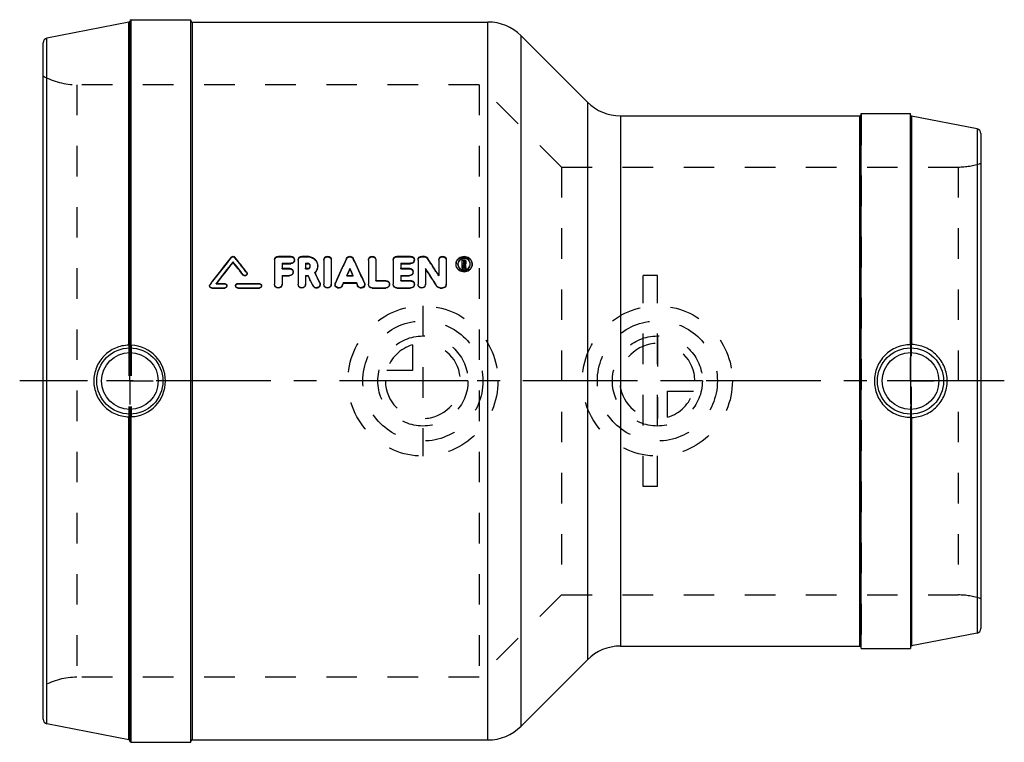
# Model space of a CAD drawing. Header units: millimetres. Extents: x 395 to 605, y 423 to 577.
import ezdxf

# ---------------------------------------------------------------- set-up
doc = ezdxf.new("R2010")
doc.units = ezdxf.units.MM
doc.header["$LTSCALE"] = 65.185185
doc.linetypes.add('CENTER', pattern=[0.6, 0.375, -0.075, 0.075, -0.075])
doc.linetypes.add('HIDDEN', pattern=[0.2, 0.1, -0.1])
for name, color, linetype in [('ACHSEN_S', 7, 'CONTINUOUS'), ('EBENEN_1', 7, 'CONTINUOUS'), ('KOERPER', 7, 'CONTINUOUS'), ('KONST.EL_MIT_GEO', 7, 'CONTINUOUS'), ('KURVEN', 7, 'CONTINUOUS')]:
    doc.layers.add(name, color=color, linetype=linetype)

msp = doc.modelspace()

# ---------------------------------------------------------------- linework, layer by layer
at = {"layer": 'ACHSEN_S', "color": 2, "linetype": 'CENTER'}
msp.add_line((605, 500), (395, 500), dxfattribs=at)
at = {"layer": 'EBENEN_1', "color": 2, "linetype": 'CENTER'}
for p, q in [((418.5, 500), (418.5, 505)), ((585, 500), (585, 505)), ((418.5, 500), (413.5, 500)), ((418.5, 500), (418.5, 495)), ((418.5, 500), (423.5, 500)), ((585, 500), (580, 500)), ((585, 500), (590, 500)), ((585, 500), (585, 495))]:
    msp.add_line(p, q, dxfattribs=at)
at = {"layer": 'KOERPER', "color": 7, "linetype": 'Continuous'}
for p, q in [((418.26, 507.63), (418.26, 576.45)), ((418.8, 577), (431.5, 577)), ((431.5, 423), (431.5, 577)), ((431.8, 576.5), (494.86, 576.5)), ((501.93, 573.57), (516.07, 559.43)), ((574.5, 557), (585, 557)), ((574.5, 443), (574.5, 557)), ((585, 507.74), (585, 557)), ((523.14, 556.5), (574.2, 556.5)), ((585.24, 556.45), (585.24, 507.76)), ((418.26, 423.54), (418.26, 492.37)), ((585, 492.26), (585, 443)), ((585.24, 492.23), (585.24, 443.54)), ((523.14, 443.5), (574.2, 443.5)), ((574.5, 443), (585, 443)), ((501.93, 426.43), (516.07, 440.57)), ((418.8, 423), (431.5, 423)), ((431.8, 423.5), (494.86, 423.5))]:
    msp.add_line(p, q, dxfattribs=at)
at = {"layer": 'KOERPER', "color": 8, "linetype": 'HIDDEN'}
for p, q in [((418.26, 507.63), (418.26, 492.37)), ((585, 507.74), (585, 492.26)), ((585.24, 492.23), (585.24, 507.76))]:
    msp.add_line(p, q, dxfattribs=at)
at = {"layer": 'KOERPER', "color": 7, "linetype": 'Continuous'}
for points, knots in [([(418.26, 507.63), (417.29, 507.61), (415.33, 507.18), (412.86, 505.48), (411.2, 502.97), (410.81, 500.98), (410.81, 500)], [0, 0, 0, 0, 0.247903, 0.497693, 0.74863, 1, 1, 1, 1]), ([(585, 507.74), (583.99, 507.74), (581.96, 507.33), (579.4, 505.61), (577.69, 503.03), (577.29, 501), (577.29, 500)], [0, 0, 0, 0, 0.250167, 0.499978, 0.749798, 1, 1, 1, 1]), ([(585.24, 507.76), (585.21, 507.76), (585.15, 507.76), (585.07, 507.76), (585.04, 507.75), (585, 507.76), (585, 507.75)], [0, 0, 0, 0, 0.397474, 0.717979, 0.925431, 1, 1, 1, 1]), ([(592.82, 500), (592.82, 501), (592.42, 503.02), (590.74, 505.58), (588.22, 507.31), (586.23, 507.74), (585.24, 507.76)], [0, 0, 0, 0, 0.25116, 0.50209, 0.75208, 1, 1, 1, 1]), ([(410.81, 500), (410.81, 499.01), (411.2, 497.03), (412.86, 494.51), (415.33, 492.81), (417.29, 492.39), (418.26, 492.37)], [0, 0, 0, 0, 0.251367, 0.502309, 0.7521, 1, 1, 1, 1]), ([(577.29, 500), (577.29, 498.99), (577.69, 496.96), (579.4, 494.39), (581.96, 492.66), (583.99, 492.26), (585, 492.26)], [0, 0, 0, 0, 0.250202, 0.500024, 0.749832, 1, 1, 1, 1]), ([(585.24, 492.23), (586.23, 492.25), (588.22, 492.68), (590.74, 494.42), (592.42, 496.98), (592.82, 499), (592.82, 500)], [0, 0, 0, 0, 0.247924, 0.497912, 0.748837, 1, 1, 1, 1]), ([(585, 492.24), (585, 492.24), (585.04, 492.24), (585.07, 492.23), (585.15, 492.23), (585.21, 492.23), (585.24, 492.23)], [0, 0, 0, 0, 0.074553, 0.282029, 0.602532, 1, 1, 1, 1])]:
    msp.add_open_spline(points, degree=3, knots=knots, dxfattribs=at)
at = {"layer": 'KONST.EL_MIT_GEO', "color": 7, "linetype": 'Continuous'}
for p, q in [((418.26, 576.45), (400.81, 573.06)), ((418.5, 507.62), (418.5, 576.72)), ((418.8, 507.6), (418.8, 577)), ((431.8, 576.5), (431.8, 423.5)), ((494.86, 423.5), (494.86, 576.5)), ((501.93, 426.43), (501.93, 573.57)), ((400, 427.92), (400, 572.08)), ((400.81, 426.94), (400.81, 573.06)), ((516.07, 559.43), (516.07, 440.57)), ((523.14, 556.5), (523.14, 443.5)), ((574.2, 443.5), (574.2, 556.5)), ((599.19, 553.74), (585.24, 556.45)), ((599.19, 553.74), (599.19, 446.26)), ((600, 552.76), (600, 447.24)), ((440.51, 525.31), (440.51, 525.41)), ((449.38, 525.83), (449.38, 520.64)), ((450.17, 526.58), (452.81, 526.58)), ((450.96, 525.08), (450.96, 524.01)), ((450.96, 525.08), (452.81, 525.08)), ((452.81, 524.98), (452.81, 525.08)), ((454.39, 525.83), (454.39, 520.64)), ((455.19, 526.58), (456.42, 526.58)), ((455.98, 525.08), (455.98, 524.01)), ((455.98, 525.08), (456.42, 525.08)), ((456.42, 524.98), (456.42, 525.08)), ((459.87, 525.83), (459.87, 520.64)), ((461.46, 525.83), (461.46, 520.64)), ((469.39, 525.83), (469.39, 520.64)), ((470.98, 525.83), (470.98, 521.41)), ((474.68, 525.83), (474.68, 520.64)), ((475.47, 526.58), (478.37, 526.58)), ((476.26, 525.08), (476.26, 524.01)), ((476.26, 525.08), (478.37, 525.08)), ((478.37, 524.98), (478.37, 525.08)), ((479.96, 525.83), (479.96, 520.64)), ((480.75, 526.58), (481.28, 526.58)), ((484.4, 525.83), (484.4, 522.49)), ((485.98, 525.83), (485.98, 520.64)), ((489.38, 523.97), (489.38, 525.83)), ((489.38, 525.83), (489.77, 525.83)), ((489.66, 525.58), (489.66, 525.05)), ((489.66, 525.58), (489.77, 525.58)), ((489.66, 525.48), (489.77, 525.48)), ((489.66, 525.05), (489.77, 525.05)), ((489.77, 525.48), (489.77, 525.58)), ((489.91, 525.45), (489.91, 525.19)), ((490.18, 525.44), (490.18, 525.19)), ((450.96, 524.98), (452.81, 524.98)), ((450.96, 524.01), (452.54, 524.01)), ((455.98, 524.98), (456.42, 524.98)), ((455.98, 524.01), (456.42, 524.01)), ((457.96, 523.12), (458.08, 522.88)), ((465.43, 523.86), (465.43, 523.96)), ((476.26, 524.98), (478.37, 524.98)), ((476.26, 524.01), (478.11, 524.01)), ((481.54, 524), (481.54, 520.64)), ((489.38, 524.07), (489.65, 524.07)), ((489.38, 523.97), (489.65, 523.97)), ((489.65, 523.97), (489.65, 524.8)), ((489.65, 524.8), (489.73, 524.8)), ((489.65, 524.71), (489.73, 524.71)), ((489.73, 524.8), (489.81, 524.48)), ((489.73, 524.71), (489.77, 524.54)), ((489.77, 524.54), (489.81, 524.38)), ((489.81, 524.48), (489.82, 524.39)), ((489.81, 524.38), (489.86, 524.14)), ((489.82, 524.39), (489.9, 524.07)), ((489.9, 523.97), (489.9, 524.07)), ((489.9, 524.07), (490.17, 524.07)), ((489.9, 523.97), (490.17, 523.97)), ((489.99, 524.86), (490.05, 524.6)), ((490.05, 524.6), (490.07, 524.51)), ((490.07, 524.51), (490.09, 524.42)), ((490.09, 524.42), (490.17, 524.07)), ((490.17, 523.97), (490.17, 524.07)), ((442.67, 522.56), (442.67, 522.65)), ((450.96, 522.49), (450.96, 520.64)), ((450.96, 522.49), (452.54, 522.49)), ((450.96, 522.4), (452.54, 522.4)), ((452.54, 522.4), (452.54, 522.49)), ((455.98, 522.49), (455.98, 520.64)), ((455.98, 522.49), (456.52, 522.49)), ((455.98, 522.4), (456.52, 522.4)), ((456.52, 522.4), (456.52, 522.49)), ((464.05, 520.96), (463.77, 520.33)), ((464.05, 520.88), (463.77, 520.25)), ((464.05, 520.88), (464.05, 520.96)), ((464.05, 520.96), (466.8, 520.96)), ((464.05, 520.88), (466.8, 520.88)), ((464.75, 522.49), (466.1, 522.49)), ((466.8, 520.88), (466.8, 520.96)), ((466.8, 520.96), (467.08, 520.33)), ((466.8, 520.88), (467.08, 520.25)), ((470.98, 521.41), (473.09, 521.41)), ((476.26, 522.49), (476.26, 521.41)), ((476.26, 522.49), (478.11, 522.49)), ((476.26, 522.4), (478.11, 522.4)), ((476.26, 521.41), (478.37, 521.41)), ((478.11, 522.4), (478.11, 522.49)), ((435.96, 519.8), (435.96, 519.87)), ((435.96, 519.87), (438.74, 519.87)), ((435.96, 519.8), (438.74, 519.8)), ((436.88, 520.77), (438.74, 520.77)), ((438.74, 519.8), (438.74, 519.87)), ((441.51, 520.77), (446.13, 520.77)), ((441.51, 519.8), (441.51, 519.87)), ((441.51, 519.87), (446.13, 519.87)), ((441.51, 519.8), (446.13, 519.8)), ((446.13, 519.8), (446.13, 519.87)), ((457.57, 520.24), (457.57, 520.32)), ((463.77, 520.25), (463.77, 520.33)), ((467.08, 520.25), (467.08, 520.33)), ((470.19, 519.8), (470.19, 519.87)), ((470.19, 519.87), (473.09, 519.87)), ((470.19, 519.8), (473.09, 519.8)), ((473.09, 519.8), (473.09, 519.87)), ((475.47, 519.8), (475.47, 519.87)), ((475.47, 519.87), (478.37, 519.87)), ((475.47, 519.8), (478.37, 519.8)), ((478.37, 519.8), (478.37, 519.87)), ((483.99, 520.16), (483.99, 520.24)), ((484.66, 519.8), (484.66, 519.87)), ((484.66, 519.87), (485.19, 519.87)), ((484.66, 519.8), (485.19, 519.8)), ((485.19, 519.8), (485.19, 519.87)), ((418.5, 423.27), (418.5, 492.38)), ((418.8, 423), (418.8, 492.4)), ((599.19, 446.26), (585.24, 443.54)), ((418.26, 423.54), (400.81, 426.94))]:
    msp.add_line(p, q, dxfattribs=at)
at = {"layer": 'KONST.EL_MIT_GEO', "color": 8, "linetype": 'HIDDEN'}
for p, q in [((431.5, 423.2), (431.5, 576.8)), ((407.22, 563.15), (407.22, 436.85)), ((493, 563.15), (407.22, 563.15)), ((493, 563.15), (493, 436.85)), ((510.55, 545.6), (493, 563.15)), ((574.5, 556.8), (574.5, 443.2)), ((585, 556.72), (585, 443.54)), ((510.55, 545.6), (510.55, 454.4)), ((510.55, 545.6), (595.17, 545.6)), ((595.17, 545.6), (595.17, 454.4)), ((440.13, 526.3), (440.13, 526.4)), ((440.88, 526.3), (440.88, 526.4)), ((450.17, 526.48), (450.17, 526.58)), ((450.17, 526.48), (452.81, 526.48)), ((452.81, 526.48), (452.81, 526.58)), ((453.6, 525.73), (453.6, 525.83)), ((455.19, 526.48), (455.19, 526.58)), ((455.19, 526.48), (456.42, 526.48)), ((456.42, 526.48), (456.42, 526.58)), ((464.7, 526.03), (464.7, 526.13)), ((466.15, 526.03), (466.15, 526.13)), ((475.47, 526.48), (475.47, 526.58)), ((475.47, 526.48), (478.37, 526.48)), ((478.37, 526.48), (478.37, 526.58)), ((479.17, 525.73), (479.17, 525.83)), ((480.75, 526.48), (480.75, 526.58)), ((480.75, 526.48), (481.28, 526.48)), ((481.28, 526.48), (481.28, 526.58)), ((481.95, 526.12), (481.95, 526.23)), ((489.38, 525.73), (489.77, 525.73)), ((489.66, 524.96), (489.66, 525.05)), ((489.77, 525.73), (489.77, 525.83)), ((489.77, 524.96), (489.77, 525.05)), ((489.91, 525.09), (489.91, 525.19)), ((490.18, 525.09), (490.18, 525.19)), ((443.41, 523.09), (443.41, 523.18)), ((443.5, 522.82), (443.5, 522.91)), ((450.96, 523.91), (450.96, 524.01)), ((450.96, 523.91), (452.54, 523.91)), ((452.54, 523.91), (452.54, 524.01)), ((453.34, 523.16), (453.34, 523.25)), ((455.98, 523.91), (455.98, 524.01)), ((455.98, 523.91), (456.42, 523.91)), ((456.42, 523.91), (456.42, 524.01)), ((456.98, 524.45), (456.98, 524.54)), ((457.96, 523.03), (457.96, 523.12)), ((458.56, 524.44), (458.56, 524.54)), ((476.26, 523.91), (476.26, 524.01)), ((476.26, 523.91), (478.11, 523.91)), ((478.11, 523.91), (478.11, 524.01)), ((478.9, 523.16), (478.9, 523.25)), ((488.06, 524.85), (488.06, 524.95)), ((488.46, 524.85), (488.46, 524.95)), ((489.66, 524.96), (489.77, 524.96)), ((489.73, 524.71), (489.73, 524.8)), ((489.86, 524.14), (489.9, 523.97)), ((489.99, 524.76), (489.99, 524.86)), ((489.99, 524.76), (490.17, 523.97)), ((491.1, 524.85), (491.1, 524.95)), ((491.5, 524.85), (491.5, 524.95)), ((459.01, 520.88), (459.01, 520.97)), ((462.32, 520.87), (462.32, 520.95)), ((464.75, 522.4), (464.75, 522.49)), ((464.78, 522.47), (464.75, 522.4)), ((464.75, 522.4), (466.1, 522.4)), ((466.07, 522.47), (466.1, 522.4)), ((466.1, 522.4), (466.1, 522.49)), ((468.53, 520.87), (468.53, 520.95)), ((470.98, 521.32), (470.98, 521.41)), ((470.98, 521.32), (473.09, 521.32)), ((473.09, 521.32), (473.09, 521.41)), ((476.26, 521.32), (476.26, 521.41)), ((476.26, 521.32), (478.37, 521.32)), ((478.37, 521.32), (478.37, 521.41)), ((484.4, 522.4), (484.4, 522.49)), ((531, 522.5), (528, 522.5)), ((528, 477.5), (528, 522.5)), ((531, 477.5), (531, 522.5)), ((435.5, 520.32), (435.5, 520.24)), ((435.59, 520.51), (435.59, 520.59)), ((436.88, 520.69), (436.88, 520.77)), ((436.92, 520.74), (436.88, 520.69)), ((436.88, 520.69), (438.74, 520.69)), ((436.95, 520.77), (436.92, 520.74)), ((438.74, 520.69), (438.74, 520.77)), ((439.2, 520.25), (439.2, 520.32)), ((441.05, 520.32), (441.05, 520.24)), ((441.51, 520.69), (441.51, 520.77)), ((441.51, 520.69), (446.13, 520.69)), ((446.13, 520.69), (446.13, 520.77)), ((446.59, 520.25), (446.59, 520.32)), ((449.38, 520.56), (449.38, 520.64)), ((450.96, 520.56), (450.96, 520.64)), ((454.39, 520.56), (454.39, 520.64)), ((455.98, 520.56), (455.98, 520.64)), ((459.08, 520.56), (459.08, 520.64)), ((459.87, 520.56), (459.87, 520.64)), ((461.46, 520.56), (461.46, 520.64)), ((462.25, 520.65), (462.25, 520.56)), ((468.6, 520.56), (468.6, 520.64)), ((469.39, 520.56), (469.39, 520.64)), ((473.88, 520.56), (473.88, 520.64)), ((474.68, 520.56), (474.68, 520.64)), ((479.17, 520.56), (479.17, 520.64)), ((479.96, 520.56), (479.96, 520.64)), ((481.54, 520.56), (481.54, 520.64)), ((485.98, 520.56), (485.98, 520.64)), ((418.5, 507.62), (418.5, 492.38)), ((418.8, 507.6), (418.8, 492.4)), ((531, 477.5), (528, 477.5)), ((510.55, 454.4), (493, 436.85)), ((510.55, 454.4), (595.17, 454.4)), ((493, 436.85), (407.22, 436.85))]:
    msp.add_line(p, q, dxfattribs=at)
at = {"layer": 'KONST.EL_MIT_GEO', "color": 7, "linetype": 'Continuous'}
for centre, radius in [((418.5, 500), 7.05), ((585, 500), 7.05), ((418.5, 500), 6.05), ((585, 500), 6.05)]:
    msp.add_circle(centre, radius, dxfattribs=at)
for centre, radius, start, end in [((418.2, 576.74), 0.3, 281, 355.4784), ((418.8, 576.7), 0.3, 90, 175.4784), ((431.8, 576.8), 0.3, 180, 270), ((494.86, 566.5), 10, 45, 90), ((401, 572.08), 1, 101, 180), ((523.14, 566.5), 10, 225, 270), ((574.2, 556.8), 0.3, 270, 360), ((585.3, 556.74), 0.3, 180, 259), ((599, 552.76), 1, 360, 79), ((988.93, 93.18), 699.19, 141.71215, 142.31638), ((992.66, 91.17), 702.46, 141.81656, 142.29688), ((989.8, 91.63), 699.86, 141.7075, 142.18002), ((-107.83, 94.17), 697.6, 37.89534, 38.18399), ((-105.16, 94.48), 695.24, 38.00409, 38.29301), ((-102.43, 97.5), 692.2, 37.94953, 38.28875), ((1167.01, 199.99), 774.34, 155.09053, 155.51247), ((-236.16, 199.99), 774.34, 24.48753, 24.90947), ((-95.91, 144.99), 692.29, 33.04489, 33.41454), ((489.61, 524.95), 1.55, 167.1671, 180.0121), ((489.78, 524.72), 1.38, 107.033, 112.6828), ((489.79, 525.44), 0.385, 31.4208, 39.0845), ((489.95, 524.95), 1.55, 359.9728, 12.8145), ((456.47, 524.54), 0.51, 352.1628, 0.2391), ((1175.06, 197.1), 781.29, 155.26918, 155.38764), ((-244.21, 197.1), 781.29, 24.61236, 24.73082), ((-110.74, 136.52), 707.77, 32.8297, 33.19338), ((-107.47, 137.05), 704.7, 32.93194, 33.2962), ((489.78, 525.05), 1.36, 247.3425, 249.9355), ((489.79, 525.2), 0.392, 300.5988, 313.6125), ((-241.03, 183.85), 775.4, 25.71717, 25.89526), ((-236.62, 184.58), 771.08, 25.80495, 25.98347), ((-235.72, 185.57), 771.45, 25.76997, 25.92794), ((435.94, 520.32), 0.435, 168.508, 180.1139), ((441.49, 520.32), 0.442, 165.3405, 180.0156), ((462.99, 520.64), 0.744, 176.1915, 179.7899), ((418.49, 500.01), 7.6, 359.9252, 87.6633), ((418.49, 499.99), 7.6, 272.3367, 0.0748), ((599, 447.24), 1, 281, 0), ((523.14, 433.5), 10, 90, 135), ((574.2, 443.2), 0.3, 0, 90), ((585.3, 443.25), 0.3, 101, 180), ((401, 427.92), 1, 180, 259), ((494.86, 433.5), 10, 270, 315), ((418.2, 423.25), 0.3, 4.5216, 79), ((418.8, 423.3), 0.3, 184.5216, 270), ((431.8, 423.2), 0.3, 90, 180)]:
    msp.add_arc(centre, radius, start, end, dxfattribs=at)
at = {"layer": 'KONST.EL_MIT_GEO', "color": 8, "linetype": 'HIDDEN'}
for centre, radius, start, end in [((407.22, 578.15), 15, 241.2428, 270), ((595.17, 560.6), 15, 270, 288.7969), ((986.17, 93.56), 696.72, 141.60307, 142.20787), ((-99.78, 97.81), 689.87, 38.05832, 38.39787), ((452.91, 525.73), 0.695, 352.0383, 359.9935), ((1162.46, 200.73), 769.86, 155.00475, 155.42778), ((-231.61, 200.73), 769.86, 24.57222, 24.99525), ((478.47, 525.73), 0.695, 352.0383, 359.9935), ((-92.73, 145.5), 689.3, 33.14747, 33.51771), ((452.63, 523.16), 0.708, 352.1136, 359.9943), ((456.48, 524.45), 0.496, 359.9976, 5.3937), ((456.41, 524.59), 2.2, 314.7221, 316.4711), ((-230.49, 186.71), 766.21, 25.85781, 26.0361), ((478.19, 523.16), 0.708, 352.1136, 359.9943), ((489.71, 524.85), 1.25, 177.827, 180.0062), ((489.78, 525.12), 0.414, 300.606, 307.0131), ((489.86, 524.85), 1.24, 359.9942, 2.1941), ((443.09, 522.82), 0.414, 352.1448, 359.9847), ((450.21, 520.56), 0.749, 351.962, 0.0561), ((455.23, 520.56), 0.749, 351.962, 0.0561), ((458.32, 520.56), 0.761, 354.1966, 359.978), ((460.71, 520.56), 0.749, 351.962, 0.0561), ((467.84, 520.56), 0.761, 352.8982, 359.9767), ((473.16, 520.56), 0.722, 352.1852, 359.9952), ((478.45, 520.56), 0.722, 352.1852, 359.9952), ((480.79, 520.56), 0.749, 351.962, 0.0561), ((485.24, 520.56), 0.746, 352.2313, 0.0494), ((595.17, 439.4), 15, 71.2031, 90), ((407.22, 421.85), 15, 90, 118.7572)]:
    msp.add_arc(centre, radius, start, end, dxfattribs=at)
at = {"layer": 'KONST.EL_MIT_GEO', "color": 7, "linetype": 'Continuous'}
for points, knots in [([(440.13, 526.4), (440.22, 526.51), (440.51, 526.65), (440.8, 526.51), (440.88, 526.4)], [0, 0, 0, 0, 0.500029, 1, 1, 1, 1]), ([(449.38, 525.83), (449.37, 526.02), (449.55, 526.43), (449.97, 526.58), (450.17, 526.58)], [0, 0, 0, 0, 0.48942, 1, 1, 1, 1]), ([(452.81, 526.58), (453.01, 526.58), (453.42, 526.43), (453.6, 526.02), (453.6, 525.83)], [0, 0, 0, 0, 0.510619, 1, 1, 1, 1]), ([(453.6, 525.83), (453.6, 525.64), (453.42, 525.23), (453.01, 525.07), (452.81, 525.08)], [0, 0, 0, 0, 0.489711, 1, 1, 1, 1]), ([(453.6, 525.63), (453.57, 525.45), (453.37, 525.1), (452.99, 524.98), (452.81, 524.98)], [0, 0, 0, 0, 0.490937, 1, 1, 1, 1]), ([(454.39, 525.83), (454.39, 526.02), (454.57, 526.43), (454.99, 526.58), (455.19, 526.58)], [0, 0, 0, 0, 0.48942, 1, 1, 1, 1]), ([(456.42, 526.58), (456.7, 526.58), (457.26, 526.47), (457.97, 526.02), (458.45, 525.35), (458.56, 524.8), (458.56, 524.54)], [0, 0, 0, 0, 0.256662, 0.509102, 0.756155, 1, 1, 1, 1]), ([(456.98, 524.54), (456.98, 524.68), (456.85, 524.97), (456.56, 525.08), (456.42, 525.08)], [0, 0, 0, 0, 0.490445, 1, 1, 1, 1]), ([(459.87, 525.83), (459.87, 526.02), (460.05, 526.43), (460.67, 526.66), (461.28, 526.43), (461.46, 526.02), (461.46, 525.83)], [0, 0, 0, 0, 0.244728, 0.500016, 0.755296, 1, 1, 1, 1]), ([(464.7, 526.13), (464.76, 526.26), (464.97, 526.5), (465.43, 526.62), (465.88, 526.5), (466.09, 526.26), (466.15, 526.13)], [0, 0, 0, 0, 0.246286, 0.499997, 0.753712, 1, 1, 1, 1]), ([(469.39, 525.83), (469.39, 526.02), (469.57, 526.43), (470.19, 526.66), (470.8, 526.43), (470.98, 526.02), (470.98, 525.83)], [0, 0, 0, 0, 0.244728, 0.500016, 0.755296, 1, 1, 1, 1]), ([(474.68, 525.83), (474.68, 526.02), (474.86, 526.43), (475.27, 526.58), (475.47, 526.58)], [0, 0, 0, 0, 0.48942, 1, 1, 1, 1]), ([(478.37, 526.58), (478.58, 526.58), (478.99, 526.43), (479.17, 526.02), (479.17, 525.83)], [0, 0, 0, 0, 0.510619, 1, 1, 1, 1]), ([(479.17, 525.83), (479.17, 525.64), (478.99, 525.23), (478.58, 525.07), (478.37, 525.08)], [0, 0, 0, 0, 0.489711, 1, 1, 1, 1]), ([(479.16, 525.63), (479.14, 525.45), (478.94, 525.1), (478.56, 524.98), (478.37, 524.98)], [0, 0, 0, 0, 0.490937, 1, 1, 1, 1]), ([(479.96, 525.83), (479.96, 526.02), (480.14, 526.43), (480.55, 526.58), (480.75, 526.58)], [0, 0, 0, 0, 0.48942, 1, 1, 1, 1]), ([(481.28, 526.58), (481.41, 526.58), (481.68, 526.52), (481.88, 526.33), (481.95, 526.23)], [0, 0, 0, 0, 0.506244, 1, 1, 1, 1]), ([(484.4, 525.83), (484.4, 526.02), (484.58, 526.43), (485.19, 526.66), (485.8, 526.43), (485.99, 526.02), (485.98, 525.83)], [0, 0, 0, 0, 0.244728, 0.500016, 0.755296, 1, 1, 1, 1]), ([(488.1, 525.29), (488.14, 525.47), (488.29, 525.82), (488.81, 526.39), (489.78, 526.71), (490.75, 526.38), (491.27, 525.82), (491.42, 525.47), (491.46, 525.29)], [0, 0, 0, 0, 0.122767, 0.24748, 0.500006, 0.752527, 0.877234, 1, 1, 1, 1]), ([(491.1, 524.95), (491.1, 525.11), (491.03, 525.44), (490.64, 526), (489.78, 526.34), (488.92, 526), (488.53, 525.44), (488.46, 525.11), (488.46, 524.95)], [0, 0, 0, 0, 0.122948, 0.247625, 0.500018, 0.752395, 0.87706, 1, 1, 1, 1]), ([(489.25, 525.99), (489.1, 525.93), (488.83, 525.76), (488.65, 525.51), (488.58, 525.37)], [0, 0, 0, 0, 0.5044, 1, 1, 1, 1]), ([(489.91, 525.45), (489.91, 525.48), (489.88, 525.55), (489.81, 525.58), (489.77, 525.58)], [0, 0, 0, 0, 0.489925, 1, 1, 1, 1]), ([(490.98, 525.37), (490.91, 525.53), (490.68, 525.82), (490.35, 525.99), (490.18, 526.04)], [0, 0, 0, 0, 0.49537, 1, 1, 1, 1]), ([(443.5, 522.91), (443.5, 522.82), (443.44, 522.63), (443.19, 522.46), (442.9, 522.46), (442.73, 522.57), (442.67, 522.65)], [0, 0, 0, 0, 0.244442, 0.494987, 0.74909, 1, 1, 1, 1]), ([(452.54, 524.01), (452.75, 524.01), (453.16, 523.85), (453.34, 523.44), (453.34, 523.25)], [0, 0, 0, 0, 0.508547, 1, 1, 1, 1]), ([(453.34, 523.25), (453.34, 523.05), (453.16, 522.64), (452.75, 522.49), (452.54, 522.49)], [0, 0, 0, 0, 0.491755, 1, 1, 1, 1]), ([(453.33, 523.06), (453.31, 522.88), (453.11, 522.53), (452.73, 522.4), (452.54, 522.4)], [0, 0, 0, 0, 0.492284, 1, 1, 1, 1]), ([(456.9, 524.71), (456.86, 524.79), (456.71, 524.93), (456.51, 524.98), (456.42, 524.98)], [0, 0, 0, 0, 0.494738, 1, 1, 1, 1]), ([(456.42, 524.01), (456.55, 524), (456.82, 524.1), (456.96, 524.35), (456.97, 524.47)], [0, 0, 0, 0, 0.508598, 1, 1, 1, 1]), ([(458.56, 524.54), (458.56, 524.28), (458.45, 523.75), (458.15, 523.3), (457.96, 523.12)], [0, 0, 0, 0, 0.495899, 1, 1, 1, 1]), ([(458.56, 524.44), (458.56, 524.19), (458.46, 523.69), (458.18, 523.26), (458.01, 523.08)], [0, 0, 0, 0, 0.496446, 1, 1, 1, 1]), ([(478.11, 524.01), (478.31, 524.01), (478.73, 523.85), (478.9, 523.44), (478.9, 523.25)], [0, 0, 0, 0, 0.508547, 1, 1, 1, 1]), ([(478.9, 523.25), (478.9, 523.05), (478.73, 522.64), (478.31, 522.49), (478.11, 522.49)], [0, 0, 0, 0, 0.491755, 1, 1, 1, 1]), ([(478.9, 523.06), (478.87, 522.88), (478.67, 522.53), (478.3, 522.4), (478.11, 522.4)], [0, 0, 0, 0, 0.492284, 1, 1, 1, 1]), ([(491.5, 524.95), (491.5, 524.74), (491.41, 524.3), (491.03, 523.76), (490.45, 523.39), (489.78, 523.27), (489.11, 523.39), (488.54, 523.76), (488.15, 524.3), (488.06, 524.74), (488.06, 524.95)], [0, 0, 0, 0, 0.12179, 0.245592, 0.371965, 0.500002, 0.628039, 0.754413, 0.878211, 1, 1, 1, 1]), ([(491.46, 524.5), (491.42, 524.32), (491.27, 523.97), (490.75, 523.41), (489.78, 523.09), (488.81, 523.41), (488.29, 523.97), (488.14, 524.32), (488.1, 524.5)], [0, 0, 0, 0, 0.122896, 0.248027, 0.500078, 0.752105, 0.877205, 1, 1, 1, 1]), ([(488.58, 524.43), (488.64, 524.29), (488.83, 524.03), (489.11, 523.86), (489.25, 523.79)], [0, 0, 0, 0, 0.495111, 1, 1, 1, 1]), ([(489.31, 523.77), (489.47, 523.71), (489.82, 523.66), (490.16, 523.73), (490.32, 523.8)], [0, 0, 0, 0, 0.50027, 1, 1, 1, 1]), ([(490.32, 523.8), (490.47, 523.86), (490.74, 524.04), (490.92, 524.3), (490.99, 524.44)], [0, 0, 0, 0, 0.50486, 1, 1, 1, 1]), ([(443.5, 522.76), (443.49, 522.68), (443.41, 522.51), (443.16, 522.37), (442.88, 522.38), (442.73, 522.49), (442.67, 522.56)], [0, 0, 0, 0, 0.245732, 0.497129, 0.750328, 1, 1, 1, 1]), ([(473.09, 521.41), (473.29, 521.41), (473.71, 521.25), (473.88, 520.84), (473.88, 520.64)], [0, 0, 0, 0, 0.506692, 1, 1, 1, 1]), ([(478.37, 521.41), (478.58, 521.41), (478.99, 521.25), (479.17, 520.84), (479.17, 520.64)], [0, 0, 0, 0, 0.506692, 1, 1, 1, 1]), ([(435.96, 519.87), (435.84, 519.87), (435.6, 519.97), (435.5, 520.21), (435.5, 520.32)], [0, 0, 0, 0, 0.506498, 1, 1, 1, 1]), ([(435.96, 519.8), (435.84, 519.8), (435.6, 519.89), (435.5, 520.13), (435.5, 520.24)], [0, 0, 0, 0, 0.507282, 1, 1, 1, 1]), ([(438.74, 520.77), (438.85, 520.77), (439.09, 520.68), (439.2, 520.44), (439.2, 520.32)], [0, 0, 0, 0, 0.50661, 1, 1, 1, 1]), ([(439.2, 520.32), (439.2, 520.21), (439.1, 519.97), (438.85, 519.87), (438.74, 519.87)], [0, 0, 0, 0, 0.493642, 1, 1, 1, 1]), ([(439.19, 520.14), (439.16, 520.04), (439.04, 519.86), (438.84, 519.8), (438.74, 519.8)], [0, 0, 0, 0, 0.49444, 1, 1, 1, 1]), ([(441.51, 519.87), (441.39, 519.87), (441.15, 519.97), (441.05, 520.21), (441.05, 520.32)], [0, 0, 0, 0, 0.506461, 1, 1, 1, 1]), ([(441.51, 519.8), (441.39, 519.8), (441.15, 519.89), (441.05, 520.13), (441.05, 520.24)], [0, 0, 0, 0, 0.50621, 1, 1, 1, 1]), ([(441.06, 520.43), (441.09, 520.53), (441.21, 520.7), (441.41, 520.77), (441.51, 520.77)], [0, 0, 0, 0, 0.494203, 1, 1, 1, 1]), ([(446.13, 520.77), (446.25, 520.77), (446.49, 520.68), (446.59, 520.44), (446.59, 520.32)], [0, 0, 0, 0, 0.50661, 1, 1, 1, 1]), ([(446.59, 520.32), (446.59, 520.21), (446.49, 519.97), (446.25, 519.87), (446.13, 519.87)], [0, 0, 0, 0, 0.493642, 1, 1, 1, 1]), ([(446.58, 520.14), (446.56, 520.04), (446.44, 519.86), (446.23, 519.8), (446.13, 519.8)], [0, 0, 0, 0, 0.49444, 1, 1, 1, 1]), ([(450.96, 520.64), (450.96, 520.45), (450.78, 520.03), (450.17, 519.79), (449.55, 520.03), (449.37, 520.45), (449.38, 520.64)], [0, 0, 0, 0, 0.246821, 0.500016, 0.753204, 1, 1, 1, 1]), ([(450.95, 520.46), (450.93, 520.27), (450.71, 519.9), (450.11, 519.73), (449.54, 519.98), (449.38, 520.37), (449.38, 520.56)], [0, 0, 0, 0, 0.246727, 0.500217, 0.75309, 1, 1, 1, 1]), ([(455.98, 520.64), (455.98, 520.45), (455.8, 520.03), (455.19, 519.79), (454.57, 520.03), (454.39, 520.45), (454.39, 520.64)], [0, 0, 0, 0, 0.246821, 0.500016, 0.753204, 1, 1, 1, 1]), ([(455.97, 520.46), (455.95, 520.27), (455.73, 519.9), (455.13, 519.73), (454.56, 519.98), (454.39, 520.37), (454.39, 520.56)], [0, 0, 0, 0, 0.246727, 0.500217, 0.75309, 1, 1, 1, 1]), ([(459.08, 520.64), (459.08, 520.47), (458.95, 520.12), (458.47, 519.83), (457.92, 519.9), (457.64, 520.16), (457.57, 520.32)], [0, 0, 0, 0, 0.245708, 0.497034, 0.750667, 1, 1, 1, 1]), ([(459.08, 520.49), (459.06, 520.32), (458.91, 520), (458.43, 519.75), (457.9, 519.83), (457.64, 520.09), (457.57, 520.24)], [0, 0, 0, 0, 0.24599, 0.497312, 0.750654, 1, 1, 1, 1]), ([(461.46, 520.64), (461.46, 520.45), (461.28, 520.03), (460.67, 519.79), (460.05, 520.03), (459.87, 520.45), (459.87, 520.64)], [0, 0, 0, 0, 0.246821, 0.500016, 0.753204, 1, 1, 1, 1]), ([(461.45, 520.46), (461.42, 520.27), (461.21, 519.9), (460.61, 519.73), (460.04, 519.98), (459.87, 520.37), (459.87, 520.56)], [0, 0, 0, 0, 0.246727, 0.500217, 0.75309, 1, 1, 1, 1]), ([(463.77, 520.33), (463.7, 520.17), (463.43, 519.9), (462.87, 519.83), (462.38, 520.12), (462.25, 520.47), (462.25, 520.65)], [0, 0, 0, 0, 0.249214, 0.502868, 0.754277, 1, 1, 1, 1]), ([(463.77, 520.25), (463.7, 520.1), (463.43, 519.82), (462.87, 519.75), (462.38, 520.04), (462.25, 520.39), (462.25, 520.56)], [0, 0, 0, 0, 0.249095, 0.502823, 0.754263, 1, 1, 1, 1]), ([(468.6, 520.64), (468.6, 520.47), (468.47, 520.11), (467.98, 519.83), (467.42, 519.9), (467.15, 520.17), (467.08, 520.33)], [0, 0, 0, 0, 0.245758, 0.497177, 0.750812, 1, 1, 1, 1]), ([(468.59, 520.47), (468.57, 520.31), (468.41, 519.98), (467.93, 519.75), (467.4, 519.84), (467.15, 520.1), (467.08, 520.25)], [0, 0, 0, 0, 0.246138, 0.497602, 0.750868, 1, 1, 1, 1]), ([(470.19, 519.87), (469.98, 519.87), (469.57, 520.03), (469.39, 520.45), (469.39, 520.64)], [0, 0, 0, 0, 0.506409, 1, 1, 1, 1]), ([(470.19, 519.8), (469.98, 519.8), (469.57, 519.95), (469.39, 520.36), (469.39, 520.56)], [0, 0, 0, 0, 0.505996, 1, 1, 1, 1]), ([(473.88, 520.64), (473.88, 520.45), (473.71, 520.03), (473.29, 519.87), (473.09, 519.87)], [0, 0, 0, 0, 0.493583, 1, 1, 1, 1]), ([(473.88, 520.46), (473.85, 520.28), (473.66, 519.93), (473.28, 519.8), (473.09, 519.8)], [0, 0, 0, 0, 0.493746, 1, 1, 1, 1]), ([(475.47, 519.87), (475.27, 519.87), (474.85, 520.03), (474.68, 520.45), (474.68, 520.64)], [0, 0, 0, 0, 0.506409, 1, 1, 1, 1]), ([(475.47, 519.8), (475.27, 519.8), (474.85, 519.95), (474.68, 520.36), (474.68, 520.56)], [0, 0, 0, 0, 0.505996, 1, 1, 1, 1]), ([(479.17, 520.64), (479.17, 520.45), (478.99, 520.03), (478.58, 519.87), (478.37, 519.87)], [0, 0, 0, 0, 0.493583, 1, 1, 1, 1]), ([(479.16, 520.46), (479.14, 520.28), (478.94, 519.93), (478.56, 519.8), (478.37, 519.8)], [0, 0, 0, 0, 0.493746, 1, 1, 1, 1]), ([(481.54, 520.64), (481.54, 520.45), (481.37, 520.03), (480.75, 519.79), (480.14, 520.03), (479.96, 520.45), (479.96, 520.64)], [0, 0, 0, 0, 0.246821, 0.500016, 0.753204, 1, 1, 1, 1]), ([(481.54, 520.46), (481.51, 520.27), (481.29, 519.9), (480.69, 519.73), (480.12, 519.98), (479.96, 520.37), (479.96, 520.56)], [0, 0, 0, 0, 0.246727, 0.500217, 0.75309, 1, 1, 1, 1]), ([(484.66, 519.87), (484.53, 519.87), (484.26, 519.94), (484.06, 520.13), (483.99, 520.24)], [0, 0, 0, 0, 0.503592, 1, 1, 1, 1]), ([(484.66, 519.8), (484.53, 519.8), (484.27, 519.86), (484.06, 520.05), (483.99, 520.16)], [0, 0, 0, 0, 0.500796, 1, 1, 1, 1]), ([(485.98, 520.64), (485.98, 520.45), (485.81, 520.03), (485.39, 519.87), (485.19, 519.87)], [0, 0, 0, 0, 0.493604, 1, 1, 1, 1]), ([(485.98, 520.46), (485.95, 520.28), (485.76, 519.93), (485.38, 519.8), (485.19, 519.8)], [0, 0, 0, 0, 0.49278, 1, 1, 1, 1]), ([(418.5, 507.62), (418.49, 507.62), (418.47, 507.62), (418.42, 507.63), (418.34, 507.63), (418.29, 507.63), (418.26, 507.63)], [0, 0, 0, 0, 0.097004, 0.311245, 0.622839, 1, 1, 1, 1]), ([(418.8, 507.6), (418.73, 507.6), (418.65, 507.6), (418.55, 507.61), (418.51, 507.61), (418.5, 507.61)], [0, 0, 0, 0, 0.654424, 0.87804, 1, 1, 1, 1]), ([(418.26, 492.37), (418.29, 492.37), (418.34, 492.37), (418.42, 492.37), (418.47, 492.37), (418.49, 492.37), (418.5, 492.38)], [0, 0, 0, 0, 0.377169, 0.688772, 0.902989, 1, 1, 1, 1]), ([(418.5, 492.38), (418.51, 492.38), (418.55, 492.39), (418.65, 492.39), (418.73, 492.4), (418.8, 492.4)], [0, 0, 0, 0, 0.12196, 0.345576, 1, 1, 1, 1])]:
    msp.add_open_spline(points, degree=3, knots=knots, dxfattribs=at)
at = {"layer": 'KONST.EL_MIT_GEO', "color": 8, "linetype": 'HIDDEN'}
for points, knots in [([(440.13, 526.3), (440.22, 526.41), (440.51, 526.54), (440.8, 526.41), (440.88, 526.3)], [0, 0, 0, 0, 0.500902, 1, 1, 1, 1]), ([(449.38, 525.73), (449.38, 525.92), (449.56, 526.33), (449.97, 526.48), (450.17, 526.48)], [0, 0, 0, 0, 0.489819, 1, 1, 1, 1]), ([(452.81, 526.48), (453.01, 526.48), (453.42, 526.33), (453.6, 525.92), (453.6, 525.73)], [0, 0, 0, 0, 0.509757, 1, 1, 1, 1]), ([(454.39, 525.73), (454.39, 525.92), (454.57, 526.33), (454.99, 526.48), (455.19, 526.48)], [0, 0, 0, 0, 0.489819, 1, 1, 1, 1]), ([(456.42, 526.48), (456.7, 526.48), (457.26, 526.37), (457.97, 525.92), (458.45, 525.25), (458.56, 524.71), (458.56, 524.44)], [0, 0, 0, 0, 0.257626, 0.508318, 0.756661, 1, 1, 1, 1]), ([(459.87, 525.73), (459.87, 525.92), (460.06, 526.33), (460.66, 526.55), (461.27, 526.33), (461.46, 525.92), (461.46, 525.73)], [0, 0, 0, 0, 0.245079, 0.499785, 0.754572, 1, 1, 1, 1]), ([(464.7, 526.03), (464.76, 526.16), (464.97, 526.39), (465.42, 526.52), (465.88, 526.39), (466.09, 526.16), (466.15, 526.03)], [0, 0, 0, 0, 0.246424, 0.499656, 0.75337, 1, 1, 1, 1]), ([(469.39, 525.73), (469.39, 525.92), (469.58, 526.33), (470.18, 526.55), (470.79, 526.33), (470.98, 525.92), (470.98, 525.73)], [0, 0, 0, 0, 0.245079, 0.499785, 0.754572, 1, 1, 1, 1]), ([(474.68, 525.73), (474.68, 525.92), (474.86, 526.33), (475.27, 526.48), (475.47, 526.48)], [0, 0, 0, 0, 0.489819, 1, 1, 1, 1]), ([(478.37, 526.48), (478.57, 526.48), (478.99, 526.33), (479.17, 525.92), (479.17, 525.73)], [0, 0, 0, 0, 0.509757, 1, 1, 1, 1]), ([(479.96, 525.73), (479.96, 525.92), (480.14, 526.33), (480.55, 526.48), (480.75, 526.48)], [0, 0, 0, 0, 0.489819, 1, 1, 1, 1]), ([(481.28, 526.48), (481.41, 526.48), (481.68, 526.41), (481.88, 526.23), (481.95, 526.12)], [0, 0, 0, 0, 0.503156, 1, 1, 1, 1]), ([(484.4, 525.73), (484.4, 525.92), (484.58, 526.33), (485.19, 526.55), (485.8, 526.33), (485.98, 525.92), (485.98, 525.73)], [0, 0, 0, 0, 0.245079, 0.499785, 0.754572, 1, 1, 1, 1]), ([(488.06, 524.85), (488.06, 525.06), (488.16, 525.5), (488.67, 526.22), (489.78, 526.65), (490.9, 526.21), (491.41, 525.49), (491.5, 525.06), (491.5, 524.85)], [0, 0, 0, 0, 0.123094, 0.248121, 0.500242, 0.752327, 0.877336, 1, 1, 1, 1]), ([(489.77, 525.73), (489.88, 525.73), (490.08, 525.65), (490.18, 525.44), (490.18, 525.34)], [0, 0, 0, 0, 0.509623, 1, 1, 1, 1]), ([(489.91, 525.34), (489.91, 525.38), (489.88, 525.45), (489.81, 525.48), (489.77, 525.48)], [0, 0, 0, 0, 0.492002, 1, 1, 1, 1]), ([(489.77, 524.96), (489.81, 524.96), (489.88, 524.98), (489.91, 525.05), (489.91, 525.09)], [0, 0, 0, 0, 0.510691, 1, 1, 1, 1]), ([(443.41, 523.09), (443.43, 523.07), (443.48, 522.99), (443.5, 522.89), (443.5, 522.82)], [0, 0, 0, 0, 0.261321, 1, 1, 1, 1]), ([(452.54, 523.91), (452.75, 523.91), (453.16, 523.76), (453.34, 523.35), (453.34, 523.16)], [0, 0, 0, 0, 0.508336, 1, 1, 1, 1]), ([(456.42, 523.91), (456.56, 523.91), (456.85, 524.02), (456.98, 524.31), (456.98, 524.45)], [0, 0, 0, 0, 0.508883, 1, 1, 1, 1]), ([(478.11, 523.91), (478.31, 523.91), (478.72, 523.76), (478.9, 523.35), (478.9, 523.16)], [0, 0, 0, 0, 0.508336, 1, 1, 1, 1]), ([(488.46, 524.85), (488.46, 524.69), (488.53, 524.36), (488.92, 523.8), (489.78, 523.46), (490.64, 523.8), (491.03, 524.35), (491.1, 524.69), (491.1, 524.85)], [0, 0, 0, 0, 0.122336, 0.247631, 0.499677, 0.751668, 0.877032, 1, 1, 1, 1]), ([(473.09, 521.32), (473.29, 521.32), (473.71, 521.17), (473.88, 520.76), (473.88, 520.56)], [0, 0, 0, 0, 0.506787, 1, 1, 1, 1]), ([(478.37, 521.32), (478.58, 521.32), (478.99, 521.17), (479.17, 520.76), (479.17, 520.56)], [0, 0, 0, 0, 0.506787, 1, 1, 1, 1]), ([(438.74, 520.69), (438.85, 520.69), (439.09, 520.6), (439.2, 520.36), (439.2, 520.25)], [0, 0, 0, 0, 0.506355, 1, 1, 1, 1]), ([(441.05, 520.24), (441.05, 520.36), (441.15, 520.6), (441.39, 520.69), (441.51, 520.69)], [0, 0, 0, 0, 0.493641, 1, 1, 1, 1]), ([(446.13, 520.69), (446.25, 520.69), (446.49, 520.6), (446.59, 520.36), (446.59, 520.25)], [0, 0, 0, 0, 0.506355, 1, 1, 1, 1])]:
    msp.add_open_spline(points, degree=3, knots=knots, dxfattribs=at)
for points in [[(488.58, 525.37), (488.51, 525.22), (488.47, 525.06), (488.46, 524.9)], [(491.1, 524.9), (491.1, 525.06), (491.05, 525.22), (490.98, 525.37)], [(456.98, 524.49), (456.97, 524.57), (456.94, 524.64), (456.9, 524.71)], [(488.1, 524.5), (488.08, 524.62), (488.06, 524.73), (488.06, 524.85)], [(491.5, 524.85), (491.5, 524.73), (491.49, 524.62), (491.46, 524.5)], [(459.01, 520.88), (459.05, 520.78), (459.08, 520.67), (459.08, 520.56)], [(462.25, 520.56), (462.25, 520.67), (462.27, 520.77), (462.32, 520.87)], [(468.53, 520.87), (468.58, 520.77), (468.6, 520.67), (468.6, 520.56)], [(435.5, 520.24), (435.5, 520.34), (435.53, 520.44), (435.59, 520.51)], [(439.2, 520.25), (439.2, 520.21), (439.19, 520.17), (439.19, 520.14)], [(446.59, 520.25), (446.59, 520.21), (446.59, 520.17), (446.58, 520.14)]]:
    msp.add_open_spline(points, degree=3, dxfattribs=at)
at = {"layer": 'KONST.EL_MIT_GEO', "color": 7, "linetype": 'Continuous'}
for points in [[(490.18, 526.04), (489.92, 526.12), (489.63, 526.12), (489.38, 526.04)], [(489.77, 525.83), (489.84, 525.83), (489.91, 525.81), (489.97, 525.78)], [(489.77, 525.05), (489.79, 525.05), (489.81, 525.06), (489.82, 525.06)], [(489.82, 525.06), (489.84, 525.07), (489.85, 525.08), (489.86, 525.09)], [(489.86, 525.09), (489.89, 525.1), (489.9, 525.13), (489.91, 525.16)], [(489.91, 525.16), (489.91, 525.17), (489.91, 525.18), (489.91, 525.19)], [(489.97, 525.78), (490.02, 525.75), (490.06, 525.72), (490.09, 525.68)], [(490.18, 525.19), (490.18, 525.09), (490.13, 524.98), (490.06, 524.92)], [(490.17, 525), (490.16, 524.96), (490.14, 524.92), (490.11, 524.89)], [(490.12, 525.64), (490.16, 525.58), (490.18, 525.51), (490.18, 525.44)], [(490.18, 525.09), (490.18, 525.06), (490.17, 525.03), (490.17, 525)], [(443.41, 523.18), (443.47, 523.1), (443.5, 523), (443.5, 522.91)], [(465.43, 523.86), (465.21, 523.4), (465, 522.94), (464.78, 522.47)], [(465.43, 523.86), (465.64, 523.4), (465.85, 522.94), (466.07, 522.47)], [(488.46, 524.95), (488.46, 524.77), (488.5, 524.59), (488.58, 524.43)], [(490.11, 524.89), (490.09, 524.85), (490.06, 524.82), (490.03, 524.79)], [(490.99, 524.44), (491.06, 524.6), (491.1, 524.77), (491.1, 524.95)], [(459.01, 520.97), (459.05, 520.87), (459.08, 520.75), (459.08, 520.64)], [(462.25, 520.69), (462.26, 520.78), (462.28, 520.87), (462.32, 520.95)], [(468.53, 520.95), (468.58, 520.86), (468.6, 520.75), (468.6, 520.64)], [(435.51, 520.41), (435.52, 520.47), (435.55, 520.54), (435.59, 520.59)]]:
    msp.add_open_spline(points, degree=3, dxfattribs=at)
at = {"layer": 'KURVEN', "color": 8, "linetype": 'HIDDEN'}
for p, q in [((481, 516), (481, 484)), ((531, 509.6), (531, 492)), ((478.8, 507.69), (478.8, 502.2)), ((478.8, 502.2), (473.31, 502.2)), ((490.6, 500), (473, 500)), ((540.6, 500), (531, 500)), ((533.2, 497.8), (538.69, 497.8)), ((533.2, 492.31), (533.2, 497.8))]:
    msp.add_line(p, q, dxfattribs=at)
for centre, radius in [((481, 500), 16), ((531, 500), 16), ((481, 500), 12.8), ((531, 500), 12.8), ((481, 500), 9.6), ((531, 500), 9.6)]:
    msp.add_circle(centre, radius, dxfattribs=at)
for centre, start, end in [((481, 500), 180, 90), ((481, 500), 105.962, 164.038), ((531, 500), 0, 270), ((531, 500), 285.962, 344.038)]:
    msp.add_arc(centre, 8, start, end, dxfattribs=at)

doc.saveas('drawing.dxf')
